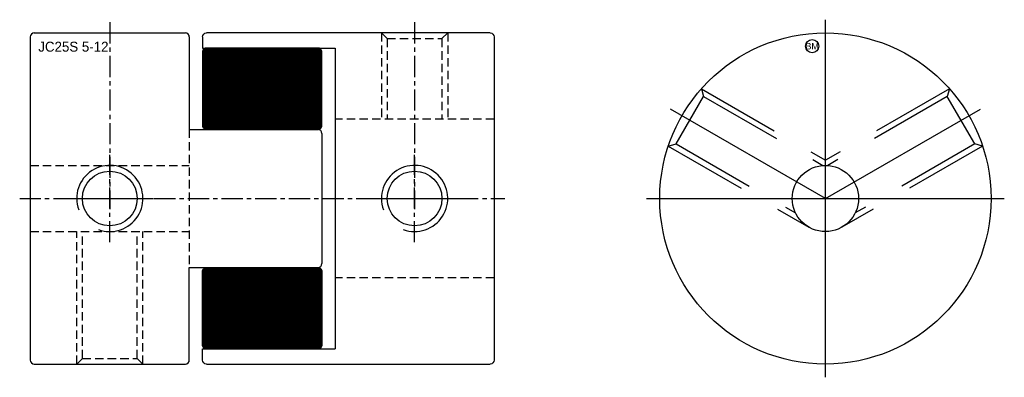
# Model space of a CAD drawing. Extents: x -12.8 to 61.5, y -13.5 to 13.5.
import ezdxf
from ezdxf.enums import TextEntityAlignment as Align

# ---------------------------------------------------------------- set-up
doc = ezdxf.new("R2010")
doc.units = 0
doc.header["$MEASUREMENT"] = 0
doc.linetypes.add('CENTER', pattern=[50.8, 31.75, -6.35, 6.35, -6.35])
doc.linetypes.add('HIDDEN', pattern=[9.525, 6.35, -3.175])
doc.layers.get('0').update_dxf_attribs({"linetype": 'CONTINUOUS'})
for name, color, linetype in [('BOM', 6, 'CONTINUOUS'), ('CENTER', 1, 'CENTER'), ('HIDDEN', 2, 'HIDDEN'), ('THIN', 3, 'CONTINUOUS')]:
    doc.layers.add(name, color=color, linetype=linetype)

# ---------------------------------------------------------------- blocks, each defined once
blk = doc.blocks.new('MCLBM2')
blk.add_circle((0, 0), 0.5)
blk.add_text('BM', height=0.5).set_placement((0, 0), align=Align.MIDDLE)
at = {"flags": 1}
for tag, p in [('NAME', (0, -1)), ('ENAME', (0, -2)), ('SPEC', (0, -3)), ('MATERIAL', (0, -4)), ('QTY', (0, -5)), ('WEIGHT', (0, -6)), ('PRICE', (0, -7)), ('REMARK', (0, -8)), ('USER1', (0, -9)), ('USER2', (0, -10)), ('USER3', (0, -11)), ('USER4', (0, -12)), ('USER5', (0, -13)), ('USER6', (0, -14))]:
    blk.add_attdef(tag, p, '', height=0.5, dxfattribs=at)

msp = doc.modelspace()

# ---------------------------------------------------------------- hatches: boundary and pattern name
at = {"layer": 'THIN'}
h = msp.add_hatch(dxfattribs=at)
h.set_pattern_fill('ANSI37', color=256, scale=0.1, style=0)
h.set_pattern_definition([(45, (1.419458, 1.035035), (-0.008838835, 0.008838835), []), (135, (1.419458, 1.035035), (-0.008838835, -0.008838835), [])])
edge = h.paths.add_edge_path()
edge.add_line((1.3, 5.21), (9.7, 5.21))
edge.add_arc((9.7, 5.51), 0.3, 270, 360)
edge.add_line((10, 5.51), (10, 11.062))
edge.add_arc((9.7, 11.062), 0.3, 0, 90)
edge.add_line((9.7, 11.362), (1.3, 11.362))
edge.add_arc((1.3, 11.062), 0.3, 90, 180)
edge.add_line((1, 11.062), (1, 5.51))
edge.add_arc((1.3, 5.51), 0.3, 180, 270)
at = {"layer": 'THIN', "extrusion": (-2.99932e-32, -1.22461e-16, -1)}
h = msp.add_hatch(dxfattribs=at)
h.set_pattern_fill('ANSI37', color=256, scale=0.1, angle=180, style=0)
h.set_pattern_definition([(225, (-1.419458, -1.035035), (0.008838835, -0.008838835), []), (315, (-1.419458, -1.035035), (0.008838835, 0.008838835), [])])
edge = h.paths.add_edge_path()
edge.add_line((-1.3, -5.21), (-9.7, -5.21))
edge.add_arc((-9.7, -5.51), 0.3, 450, 540)
edge.add_line((-10, -5.51), (-10, -11.062))
edge.add_arc((-9.7, -11.062), 0.3, 180, 270)
edge.add_line((-9.7, -11.362), (-1.3, -11.362))
edge.add_arc((-1.3, -11.062), 0.3, 270, 360)
edge.add_line((-1, -11.062), (-1, -5.51))
edge.add_arc((-1.3, -5.51), 0.3, 360, 450)

# ---------------------------------------------------------------- linework, layer by layer
at = {"ltscale": 0.1}
for p, q in [((-12, 12.2), (-12, -12.2)), ((-11.7, 12.5), (-0.3, 12.5)), ((0, 12.2), (0, 5.21)), ((0, 5.21), (9.7, 5.21)), ((10, 4.91), (10, -4.91)), ((0, -5.21), (9.7, -5.21)), ((0, -12.2), (0, -5.21)), ((-11.7, -12.5), (-0.3, -12.5))]:
    msp.add_line(p, q, dxfattribs=at)
at = {"ltscale": 0.1, "extrusion": (1.22461e-16, -2.99932e-32, -1)}
for p, q in [((1, 12.2), (1, 11.362)), ((22.7, 12.5), (1.3, 12.5)), ((23, 12.2), (23, -12.2)), ((1, 11.362), (11, 11.362)), ((11, 11.362), (11, -11.362)), ((1, -11.362), (11, -11.362)), ((1, -12.2), (1, -11.362)), ((1.3, -12.5), (22.7, -12.5))]:
    msp.add_line(p, q, dxfattribs=at)
at = {"ltscale": 0.1}
msp.add_lwpolyline([(1.3, 5.21), (9.7, 5.21, 0.414214), (10, 5.51), (10, 11.062, 0.414214), (9.7, 11.362), (1.3, 11.362, 0.414214), (1, 11.062), (1, 5.51, 0.414214)], format="xyb", close=True, dxfattribs=at)
at = {"ltscale": 0.1, "extrusion": (-2.99932e-32, -1.22461e-16, -1)}
msp.add_lwpolyline([(-1.3, -5.21), (-9.7, -5.21, 0.414214), (-10, -5.51), (-10, -11.062, 0.414214), (-9.7, -11.362), (-1.3, -11.362, 0.414214), (-1, -11.062), (-1, -5.51, 0.414214)], format="xyb", close=True, dxfattribs=at)
for radius in [12.5, 2.5]:
    msp.add_circle((48, 0), radius)
at = {"ltscale": 0.1}
for centre in [(-6, 0), (17, 0)]:
    msp.add_circle(centre, 2.067, dxfattribs=at)
for centre, start, end in [((-11.7, 12.2), 90, 180), ((-0.3, 12.2), 0, 90), ((9.7, 4.91), 0, 90), ((9.7, -4.91), 270, 0), ((-11.7, -12.2), 180, 270), ((-0.3, -12.2), 270, 0)]:
    msp.add_arc(centre, 0.3, start, end, dxfattribs=at)
at = {"ltscale": 0.1, "extrusion": (1.22461e-16, -2.99932e-32, -1)}
for centre, start, end in [((-1.3, 12.2), 0, 90), ((-22.7, 12.2), 90, 180), ((-22.7, 12.2), 90, 180), ((-1.3, -12.2), 270, 0), ((-22.7, -12.2), 180, 270)]:
    msp.add_arc(centre, 0.3, start, end, dxfattribs=at)
at = {"layer": 'CENTER'}
for p, q in [((48, -13.5), (48, 13.5)), ((48, 0), (36.309, 6.75)), ((34.5, 0), (61.5, 0))]:
    msp.add_line(p, q, dxfattribs=at)
at = {"layer": 'CENTER', "ltscale": 0.05}
for p, q in [((-6, 13.3), (-6, -0.8)), ((17, 13.3), (17, -0.8)), ((-6, -3.3), (-6, 3.3)), ((17, -3.3), (17, 3.3)), ((-12.8, 0), (23.8, 0)), ((-9.3, 0), (-2.7, 0)), ((13.7, 0), (20.3, 0))]:
    msp.add_line(p, q, dxfattribs=at)
at = {"layer": 'CENTER', "extrusion": (1.22461e-16, -2.99932e-32, -1)}
msp.add_line((48, 0), (59.691, 6.75), dxfattribs=at)
at = {"layer": 'HIDDEN', "ltscale": 0.1}
for p, q in [((14.5, 12.5), (14.5, 6)), ((14.5, 12.5), (14.933, 12.067)), ((14.933, 12.067), (14.933, 6)), ((14.933, 12.067), (19.067, 12.067)), ((19.5, 12.5), (19.067, 12.067)), ((19.067, 12.067), (19.067, 6)), ((19.5, 12.5), (19.5, 6)), ((23, 6), (11, 6)), ((0, 5.21), (0, -5.21)), ((-12, 2.5), (0, 2.5))]:
    msp.add_line(p, q, dxfattribs=at)
at = {"layer": 'HIDDEN'}
for p, q in [((38.643, 8.289), (48, 2.887)), ((38.643, 8.289), (38.802, 7.697)), ((36.735, 4.117), (38.802, 7.697)), ((38.802, 7.697), (47.816, 2.493)), ((36.143, 3.959), (36.735, 4.117)), ((36.143, 3.959), (46.75, -2.165)), ((36.735, 4.117), (45.749, -1.087))]:
    msp.add_line(p, q, dxfattribs=at)
at = {"layer": 'HIDDEN', "extrusion": (1.22461e-16, -2.99932e-32, -1)}
for p, q in [((57.357, 8.289), (48, 2.887)), ((57.357, 8.289), (57.198, 7.697)), ((57.198, 7.697), (48.184, 2.493)), ((59.265, 4.117), (57.198, 7.697)), ((59.857, 3.959), (49.25, -2.165)), ((59.265, 4.117), (50.251, -1.087)), ((59.857, 3.959), (59.265, 4.117))]:
    msp.add_line(p, q, dxfattribs=at)
at = {"layer": 'HIDDEN', "ltscale": 0.1, "extrusion": (-2.99932e-32, -1.22461e-16, -1)}
for p, q in [((-12, -2.5), (0, -2.5)), ((-8.5, -12.5), (-8.5, -2.5)), ((-8.067, -12.067), (-8.067, -2.5)), ((-3.933, -12.067), (-3.933, -2.5)), ((-3.5, -12.5), (-3.5, -2.5)), ((23, -6), (11, -6)), ((-8.5, -12.5), (-8.067, -12.067)), ((-8.067, -12.067), (-3.933, -12.067)), ((-3.5, -12.5), (-3.933, -12.067))]:
    msp.add_line(p, q, dxfattribs=at)
at = {"layer": 'THIN', "ltscale": 0.1}
for centre in [(-6, 0), (17, 0)]:
    msp.add_arc(centre, 2.5, 250, 200, dxfattribs=at)

# ---------------------------------------------------------------- block references
at = {"layer": 'BOM'}
msp.add_blockref('MCLBM2', (47, 11.5), dxfattribs=at)

# ---------------------------------------------------------------- texts
msp.add_text('JC25S 5-12', height=0.75).set_placement((-11.395, 11.086))

doc.saveas('drawing.dxf')
